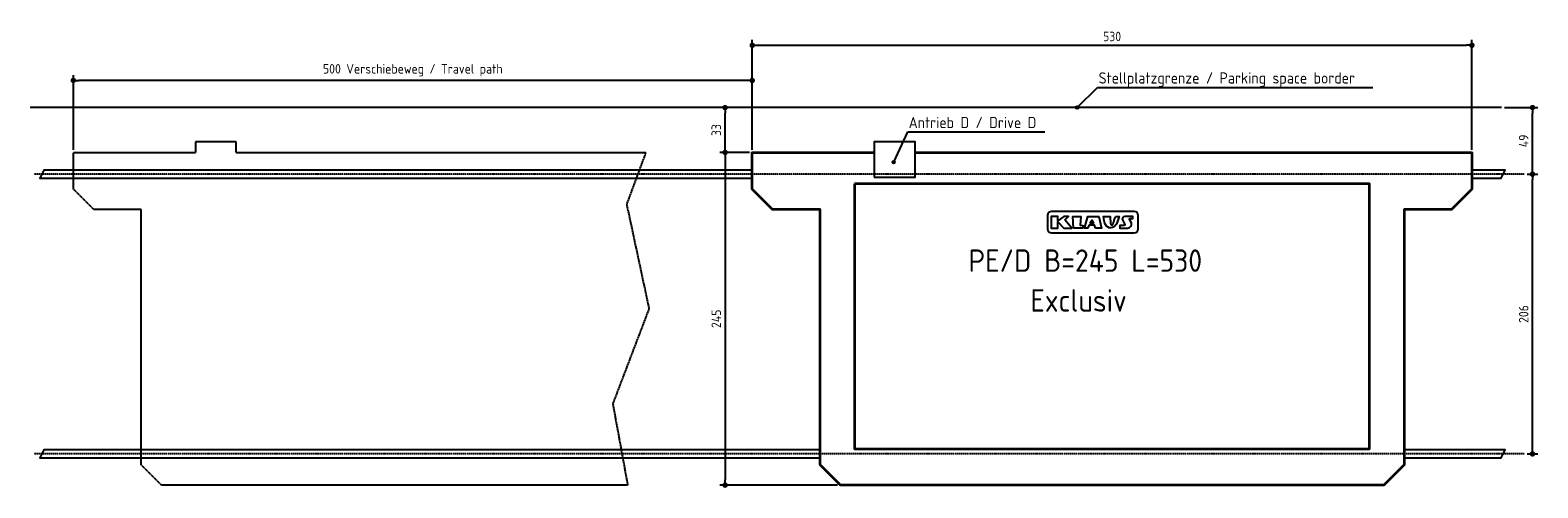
# Model space of a CAD drawing. Header units: millimetres. Extents: x -5468 to 5636, y -2800 to 570.
import ezdxf

# ---------------------------------------------------------------- set-up
doc = ezdxf.new("R2010")
doc.units = ezdxf.units.MM
doc.linetypes.add('GEN3', pattern=[6.25, 5, -1.25])
doc.linetypes.add('GEN7', pattern=[15, 10, -2.5, 0, -2.5])
for name, color, linetype in [('3', 6, 'GEN3'), ('4', 3, 'Continuous'), ('5', 3, 'Continuous'), ('7', 4, 'GEN7')]:
    doc.layers.add(name, color=color, linetype=linetype)
doc.layers.add('Sichtbare Kanten(DIN)', color=7, linetype='Continuous', lineweight=35)
doc.styles.get("Standard").update_dxf_attribs({"font": 'ISOCP.SHX'})
doc.dimstyles.new('GEN-ISO$0', dxfattribs={"dimscale": 20, "dimtxt": 3.5, "dimasz": 2, "dimexe": 2, "dimexo": 1, "dimgap": 1.5, "dimtad": 1, "dimdec": 1, "dimlfac": 0.1, "dimdsep": 46, "dimtxsty": 'Standard', "dimblk": 'PUNKT', "dimcen": 2, "dimclrd": 256, "dimclre": 256, "dimclrt": 2, "dimadec": 0, "dimazin": 0, "dimtp": 0.1, "dimtm": 0.1, "dimtfac": 0.71, "dimtdec": 1, "dimtmove": 2, "dimatfit": 3, "dimldrblk": 'PUNKT', "dimfxl": 1, "dimtolj": 1, "dimarcsym": 0})

# ---------------------------------------------------------------- blocks, each defined once
blk = doc.blocks.new('PUNKT')
at = {"layer": '4', "color": 0, "linetype": 'ByBlock'}
blk.add_line((-0.5, 0), (-1, 0), dxfattribs=at)
at = {"layer": '4', "color": 0, "linetype": 'ByBlock', "const_width": 0.5}
blk.add_lwpolyline([(-0.25, 0, 1), (0.25, 0, 1)], format="xyb", close=True, dxfattribs=at)
blk = doc.blocks.new('*D3')
at = {"layer": '5', "lineweight": -2, "transparency": 16777216}
for p, q in [((5556, -490), (5636, -490)), ((5596, -2510), (5596, -530)), ((5556, -2550), (5636, -2550))]:
    blk.add_line(p, q, dxfattribs=at)
at = {"layer": 'DEFPOINTS', "color": 0, "transparency": 16777216}
for p in [(5536, -490), (5596, -490), (5536, -2550)]:
    blk.add_point(p, dxfattribs=at)
at = {"layer": '5', "lineweight": -2, "transparency": 16777216, "xscale": 40, "yscale": 40, "zscale": 40}
for p, rotation in [((5596, -490), 90), ((5596, -2550), 270)]:
    blk.add_blockref('PUNKT', p, dxfattribs=dict(at, rotation=rotation))
at = {"layer": '5', "color": 2, "transparency": 16777216, "insert": (5531, -1520), "char_height": 70, "attachment_point": 5, "rotation": 90}
blk.add_mtext('\\A1;206', dxfattribs=at)
blk = doc.blocks.new('*D4')
at = {"layer": '5', "lineweight": -2, "transparency": 16777216}
for p, q in [((-170, -330), (-390, -330)), ((-350, -370), (-350, -2740)), ((479, -2780), (-390, -2780))]:
    blk.add_line(p, q, dxfattribs=at)
at = {"layer": 'DEFPOINTS', "color": 0, "transparency": 16777216}
for p in [(-150, -330), (-350, -2780), (499, -2780)]:
    blk.add_point(p, dxfattribs=at)
at = {"layer": '5', "lineweight": -2, "transparency": 16777216, "xscale": 40, "yscale": 40, "zscale": 40}
for p, rotation in [((-350, -330), 90), ((-350, -2780), 270)]:
    blk.add_blockref('PUNKT', p, dxfattribs=dict(at, rotation=rotation))
at = {"layer": '5', "color": 2, "transparency": 16777216, "insert": (-415, -1555), "char_height": 70, "attachment_point": 5, "rotation": 90}
blk.add_mtext('\\A1;245', dxfattribs=at)
blk = doc.blocks.new('*D5')
at = {"layer": '5', "lineweight": -2, "transparency": 16777216}
for p, q in [((5389, 0), (5636, 0)), ((5596, -450), (5596, -40)), ((5556, -490), (5636, -490))]:
    blk.add_line(p, q, dxfattribs=at)
at = {"layer": 'DEFPOINTS', "color": 0, "transparency": 16777216}
for p in [(5369, 0), (5596, 0), (5536, -490)]:
    blk.add_point(p, dxfattribs=at)
at = {"layer": '5', "lineweight": -2, "transparency": 16777216, "xscale": 40, "yscale": 40, "zscale": 40}
for p, rotation in [((5596, 0), 90), ((5596, -490), 270)]:
    blk.add_blockref('PUNKT', p, dxfattribs=dict(at, rotation=rotation))
at = {"layer": '5', "color": 2, "transparency": 16777216, "insert": (5531, -245), "char_height": 70, "attachment_point": 5, "rotation": 90}
blk.add_mtext('\\A1;49', dxfattribs=at)
blk = doc.blocks.new('*D6')
at = {"layer": '5', "lineweight": -2, "transparency": 16777216}
for p, q in [((-20, 0), (-390, 0)), ((-350, -290), (-350, -40)), ((-170, -330), (-390, -330))]:
    blk.add_line(p, q, dxfattribs=at)
at = {"layer": 'DEFPOINTS', "color": 0, "transparency": 16777216}
for p in [(-350, 0), (0, 0), (-150, -330)]:
    blk.add_point(p, dxfattribs=at)
at = {"layer": '5', "lineweight": -2, "transparency": 16777216, "xscale": 40, "yscale": 40, "zscale": 40}
for p, rotation in [((-350, 0), 90), ((-350, -330), 270)]:
    blk.add_blockref('PUNKT', p, dxfattribs=dict(at, rotation=rotation))
at = {"layer": '5', "color": 2, "transparency": 16777216, "insert": (-415, -165), "char_height": 70, "attachment_point": 5, "rotation": 90}
blk.add_mtext('\\A1;33', dxfattribs=at)
blk = doc.blocks.new('*D8')
at = {"layer": '5', "lineweight": -2, "transparency": 16777216}
for p, q in [((-5150, -310), (-5150, 240)), ((-150, -50), (-150, 240)), ((-190, 200), (-5110, 200))]:
    blk.add_line(p, q, dxfattribs=at)
at = {"layer": 'DEFPOINTS', "color": 0, "transparency": 16777216}
for p in [(-5150, 200), (-150, -70), (-5150, -330)]:
    blk.add_point(p, dxfattribs=at)
at = {"layer": '5', "lineweight": -2, "transparency": 16777216, "xscale": 40, "yscale": 40, "zscale": 40, "rotation": 180}
blk.add_blockref('PUNKT', (-5150, 200), dxfattribs=at)
at = {"layer": '5', "lineweight": -2, "transparency": 16777216, "xscale": 40, "yscale": 40, "zscale": 40}
blk.add_blockref('PUNKT', (-150, 200), dxfattribs=at)
at = {"layer": '5', "color": 2, "transparency": 16777216, "insert": (-2650, 275), "char_height": 70, "attachment_point": 5}
blk.add_mtext('\\A1;500 Verschiebeweg / Travel path', dxfattribs=at)
blk = doc.blocks.new('*D9')
at = {"layer": '5', "lineweight": -2, "transparency": 16777216}
for p, q in [((-150, -310), (-150, 499)), ((-110, 459), (5110, 459)), ((5150, -310), (5150, 499))]:
    blk.add_line(p, q, dxfattribs=at)
at = {"layer": 'DEFPOINTS', "color": 0, "transparency": 16777216}
for p in [(5150, 459), (-150, -330), (5150, -330)]:
    blk.add_point(p, dxfattribs=at)
at = {"layer": '5', "lineweight": -2, "transparency": 16777216, "xscale": 40, "yscale": 40, "zscale": 40, "rotation": 180}
blk.add_blockref('PUNKT', (-150, 459), dxfattribs=at)
at = {"layer": '5', "lineweight": -2, "transparency": 16777216, "xscale": 40, "yscale": 40, "zscale": 40}
blk.add_blockref('PUNKT', (5150, 459), dxfattribs=at)
at = {"layer": '5', "color": 2, "transparency": 16777216, "insert": (2500, 524), "char_height": 70, "attachment_point": 5}
blk.add_mtext('\\A1;530', dxfattribs=at)

msp = doc.modelspace()

# ---------------------------------------------------------------- hatches: boundary and pattern name
h = msp.add_hatch(color=256)
edge = h.paths.add_edge_path()
edge.add_arc((2242.464, 0), 10, 11.4591559, 224.986051)
edge.add_arc((2242.464, 0), 10, 224.986051, 371.4591559)
h = msp.add_hatch(color=256)
edge = h.paths.add_edge_path()
edge.add_arc((891.612, -402.448), 10, 11.4591559, 224.986051)
edge.add_arc((891.612, -402.448), 10, 224.986051, 371.4591559)

# ---------------------------------------------------------------- linework, layer by layer
for p, q in [((2242.464, 0), (2393.659, 148.853)), ((2393.659, 148.853), (4420.931, 148.853)), ((5368.832, 0), (-5468.032, 0)), ((891.612, -402.448), (994.659, -179.307)), ((994.659, -179.307), (2005.844, -179.307))]:
    msp.add_line(p, q)
for points in [[(749, -511.663), (1049, -511.663), (1049, -251.663), (749, -251.663)], [(2151.842, -826.436), (2180.134, -800.967), (2144.463, -800.967), (2100.329, -833.37), (2100.329, -800.967), (2051.727, -800.967), (2052.305, -886.608), (2100.329, -886.608), (2100.329, -840.892), (2144.335, -886.608), (2202.757, -886.608)], [(2216.161, -886.886), (2210.906, -800.967), (2269.702, -800.967), (2264.097, -866.344), (2284.93, -866.932), (2281.713, -886.886)], [(2378.502, -886.886), (2370.014, -866.344), (2330.662, -866.344), (2320.073, -886.886), (2296.518, -886.886), (2320.813, -800.967), (2401.916, -800.967), (2421.659, -886.886)], [(2337.117, -851.513), (2351.494, -828.166), (2364.011, -851.513)], [(2524.925, -800.967), (2553.163, -800.967), (2533.245, -857.077), (2518.545, -875.041), (2503.845, -883.786), (2491.684, -886.168), (2478.016, -885.124), (2460.053, -872.805), (2447.149, -852.623), (2441.203, -834.382), (2438.251, -816.859), (2436.715, -800.967), (2486.94, -800.967), (2489.227, -853.047), (2489.967, -857.864), (2490.412, -858.885), (2490.879, -859.851), (2491.299, -860.612), (2491.684, -861.2), (2492.046, -861.649), (2492.396, -861.992), (2492.746, -862.261), (2493.108, -862.488), (2493.491, -862.702), (2493.892, -862.905), (2494.306, -863.094), (2494.728, -863.266), (2495.154, -863.42), (2495.578, -863.551), (2495.995, -863.658), (2496.402, -863.737), (2496.792, -863.786), (2497.17, -863.809), (2497.536, -863.809), (2497.893, -863.789), (2498.245, -863.752), (2498.594, -863.703), (2498.942, -863.645), (2499.292, -863.582), (2499.646, -863.515), (2500.003, -863.443), (2500.359, -863.363), (2500.712, -863.273), (2501.059, -863.169), (2501.398, -863.048), (2501.727, -862.907), (2502.041, -862.744), (2502.341, -862.556), (2502.628, -862.346), (2502.904, -862.117), (2503.174, -861.872), (2503.441, -861.614), (2503.707, -861.346), (2503.976, -861.072), (2504.251, -860.794), (2504.537, -860.504), (2504.853, -860.145), (2505.218, -859.647), (2505.651, -858.942), (2506.174, -857.96), (2506.806, -856.633), (2507.568, -854.891), (2508.478, -852.665), (2509.56, -849.87), (2510.848, -846.358), (2512.378, -841.963), (2514.186, -836.519), (2516.308, -829.863), (2518.781, -821.829), (2521.641, -812.252)]]:
    msp.add_lwpolyline(points, close=True)
for points in [[(-149.644, -460), (-5366.102, -460), (-5396.102, -520), (-149.644, -520)], [(5150.356, -520), (5365.585, -520), (5395.585, -460), (5150.356, -460)], [(2489.967, -857.864), (2489.888, -857.681)], [(349.356, -2520), (-5366.102, -2520), (-5396.102, -2580), (349.356, -2580)], [(4651.356, -2580), (5365.585, -2580), (5395.585, -2520), (4651.356, -2520)]]:
    msp.add_lwpolyline(points)
for points in [[(2054.017, -922.111), (2663.382, -922.111, 0.414213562), (2692.182, -893.311), (2692.182, -793.237, 0.414213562), (2663.382, -764.437), (2054.017, -764.437, 0.414213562), (2025.217, -793.237), (2025.217, -893.311, 0.414213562)], [(2639.405, -844.247), (2627.906, -823.26, -0.569920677), (2631.852, -816.598), (2651.839, -816.598), (2652.915, -800.967), (2593.35, -800.967, 0.562128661), (2577.364, -827.242), (2594.5, -860.347, -0.562128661), (2590.504, -866.915), (2556.905, -866.915), (2557.505, -883.133), (2557.644, -886.886), (2614.148, -886.886, 0.569920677)]]:
    msp.add_lwpolyline(points, format="xyb", close=True)
for centre in [(2242.464, 0), (891.612, -402.448)]:
    msp.add_circle(centre, 10)
at = {"layer": '3'}
for points in [[(-3951, -330), (-934.101, -330), (-1075.431, -711.609), (-910.545, -1480.637), (-1177.504, -2180.846), (-1067.58, -2780), (-4501, -2780), (-4651, -2630), (-4651, -749.487), (-5000, -749.487), (-5150, -599.487), (-5150, -330), (-4251, -330)], [(-3951, -330), (-3951, -251.663), (-4251, -251.663), (-4251, -330)]]:
    msp.add_lwpolyline(points, dxfattribs=at)
at = {"layer": '7'}
for p, q in [((5535.841, -490), (-5441.666, -490)), ((5535.841, -2550), (-5441.666, -2550))]:
    msp.add_line(p, q, dxfattribs=at)
at = {"layer": 'Sichtbare Kanten(DIN)'}
for points in [[(1049, -330), (5150, -330), (5150, -599.487), (5000, -749.487), (4651, -749.487), (4651, -2630), (4501, -2780), (499, -2780), (349, -2630), (349, -749.487), (0, -749.487), (-150, -599.487), (-150, -330), (749, -330)], [(604, -561.819), (604, -2511.819), (4396, -2511.819), (4396, -561.819), (603.746, -561.819)]]:
    msp.add_lwpolyline(points, dxfattribs=at)

# ---------------------------------------------------------------- texts
for s, height, p in [('Stellplatzgrenze / Parking space border', 82.5, (2401.007, 177.045)), ('Antrieb D / Drive D', 82.5, (1002.007, -151.115)), ('PE/D B=245 L=530', 165, (1442.759, -1209.201)), ('Exclusiv', 165, (1898.299, -1502.93))]:
    msp.add_text(s, height=height).set_placement(p)

# ---------------------------------------------------------------- dimensions: what is measured, and where the dimension line sits
at = {"layer": '5'}
dim = msp.add_linear_dim(base=(5150, 459.497), p1=(-150, -330), p2=(5150, -330), dimstyle='GEN-ISO$0', override={"dimdec": 2, "dimtdec": 0}, dxfattribs=at)
dim.commit()
dim.dimension.update_dxf_attribs({"geometry": '*D9', "text_midpoint": (2500, 524.497)})
dim = msp.add_linear_dim(base=(-5150, 200), p1=(-150, -70), p2=(-5150, -330), text='<> Verschiebeweg / Travel path', dimstyle='GEN-ISO$0', override={"dimdec": 2, "dimtdec": 0}, dxfattribs=at)
dim.commit()
dim.dimension.update_dxf_attribs({"geometry": '*D8', "text_midpoint": (-2650, 274.931)})
for base, p1, p2, picture, middle in [((-350, 0), (-150, -330), (0.356, 0), '*D6', (-415, -165)), ((5595.585, 0), (5535.841, -490), (5368.832, 0), '*D5', (5530.585, -245)), ((-350, -2780), (-150, -330), (499, -2780), '*D4', (-415.007, -1555)), ((5595.585, -490), (5535.841, -2550), (5535.841, -490), '*D3', (5530.578, -1520))]:
    dim = msp.add_linear_dim(base=base, p1=p1, p2=p2, angle=90, dimstyle='GEN-ISO$0', override={"dimdec": 2, "dimtdec": 0}, dxfattribs=at)
    dim.commit()
    dim.dimension.update_dxf_attribs({"geometry": picture, "text_midpoint": middle})

doc.saveas('drawing.dxf')
